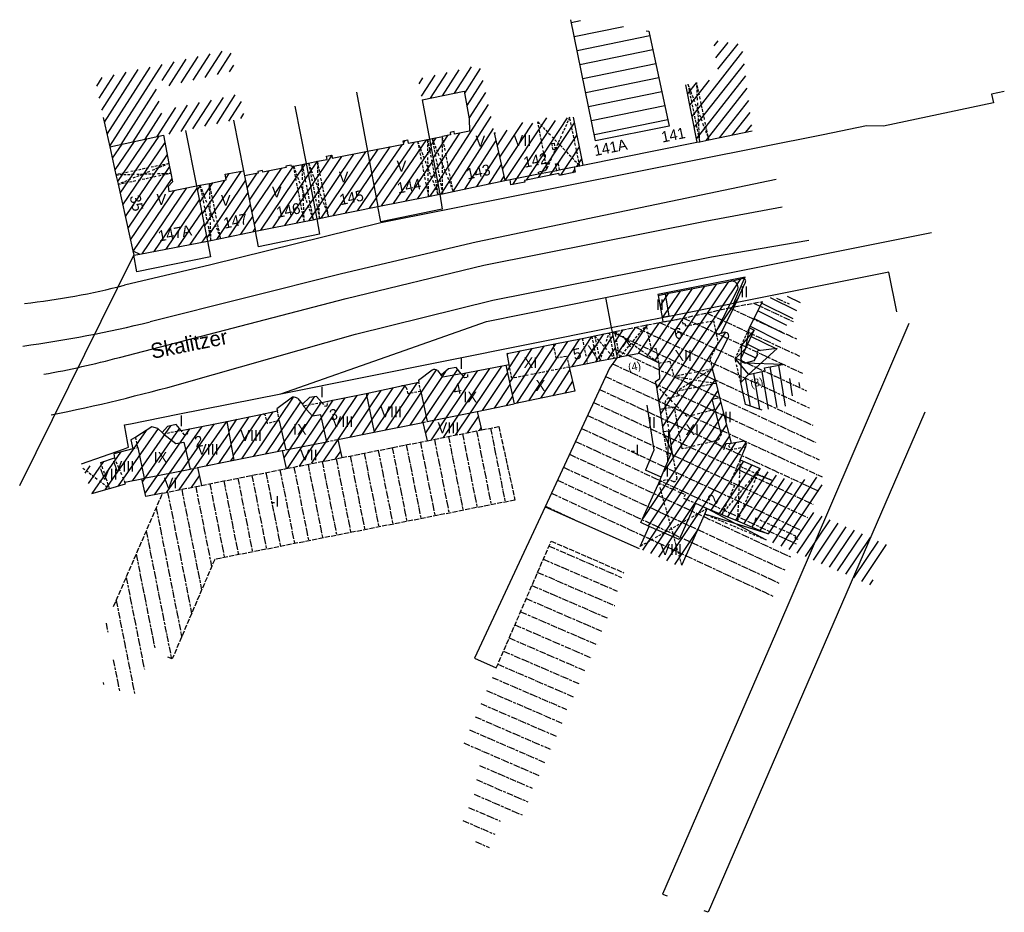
# Model space of a CAD drawing. Extents: x 25661 to 25888, y 18937 to 19143.
import ezdxf

# ---------------------------------------------------------------- set-up
doc = ezdxf.new("R2010")
doc.units = 0
doc.header["$MEASUREMENT"] = 0
for name, pattern in [('YADE1', [0]), ('YADE12', [4.8, 1.5, -0.3, 0.6, -0.3, 1.5, -0.3, 0.3]), ('YADE2', [4.8, 0.6, -0.3, 0.6, -0.3, 0.6, -0.3, 0.6, -0.3, 0.6, -0.6]), ('YADE4', [4.8, 0.6, -0.3, 0.6, -0.3, 0.6, -0.3, 0.6, -0.3, 0.6, -0.6]), ('YADE8', [4.8, 1.2, -0.3, 1.2, -0.3, 1.2, -0.3, 0.3])]:
    doc.linetypes.add(name, pattern=pattern)
for name, color, linetype in [('FOLIE1', 4, 'YADE1'), ('FOLIE11', 4, 'YADE1'), ('FOLIE12', 4, 'YADE1'), ('FOLIE18', 4, 'YADE1'), ('FOLIE25', 4, 'YADE1'), ('FOLIE26', 4, 'YADE1'), ('FOLIE7', 4, 'YADE1'), ('SCHRAFFUR', 7, 'CONTINUOUS')]:
    doc.layers.add(name, color=color, linetype=linetype)

msp = doc.modelspace()

# ---------------------------------------------------------------- linework, layer by layer
at = {"layer": 'FOLIE1', "color": 4, "linetype": 'YADE1'}
for p, q in [((25814.041, 19128.409), (25816.7, 19115.14)), ((25738.208, 19126.692), (25740.754, 19113.067)), ((25724.011, 19123.484), (25726.593, 19110.249)), ((25753.307, 19124.932), (25754.999, 19115.901)), ((25788.133, 19120.978), (25790.408, 19109.868)), ((25679.81, 19120.851), (25681.302, 19114.096)), ((25709.839, 19120.278), (25712.149, 19108.538)), ((25681.302, 19114.096), (25693.684, 19116.782)), ((25698.745, 19117.879), (25701.303, 19105.101)), ((25769.967, 19117.365), (25772.37, 19106.3)), ((25819.457, 19115.717), (25829.421, 19117.805)), ((25681.302, 19114.096), (25682.724, 19107.66)), ((25754.999, 19115.901), (25757.385, 19103.155)), ((25790.408, 19109.868), (25816.7, 19115.14)), ((25816.7, 19115.14), (25817.338, 19115.273)), ((25817.338, 19115.273), (25819.457, 19115.717)), ((25740.754, 19113.067), (25743.135, 19100.332)), ((25726.593, 19110.249), (25729.087, 19097.464)), ((25788.378, 19109.466), (25789.69, 19109.726)), ((25789.69, 19109.726), (25790.408, 19109.868)), ((25682.724, 19107.66), (25683.211, 19105.455)), ((25712.149, 19108.538), (25712.37, 19107.419)), ((25712.37, 19107.419), (25714.886, 19094.647)), ((25773.616, 19106.546), (25780.174, 19107.843)), ((25780.174, 19107.843), (25784.371, 19108.674)), ((25784.371, 19108.674), (25784.919, 19108.782)), ((25784.919, 19108.782), (25788.378, 19109.466)), ((25683.211, 19105.455), (25686.597, 19090.124)), ((25701.303, 19105.101), (25703.863, 19092.319)), ((25760.484, 19103.805), (25772.37, 19106.3)), ((25772.37, 19106.3), (25773.616, 19106.546)), ((25754.803, 19102.643), (25757.003, 19103.079)), ((25757.003, 19103.079), (25757.385, 19103.155)), ((25757.385, 19103.155), (25758.04, 19103.292)), ((25758.04, 19103.292), (25760.484, 19103.805)), ((25743.135, 19100.332), (25754.803, 19102.643)), ((25731.772, 19098.012), (25743.135, 19100.332)), ((25714.886, 19094.647), (25726.144, 19096.88)), ((25726.144, 19096.88), (25728.213, 19097.29)), ((25728.213, 19097.29), (25729.087, 19097.464)), ((25729.087, 19097.464), (25729.677, 19097.584)), ((25729.677, 19097.584), (25731.772, 19098.012)), ((25706.876, 19092.955), (25714.886, 19094.647)), ((25688.234, 19089.338), (25703.863, 19092.319)), ((25703.863, 19092.319), (25704.632, 19092.481)), ((25704.632, 19092.481), (25706.876, 19092.955)), ((25686.597, 19090.124), (25686.83, 19089.07)), ((25686.83, 19089.07), (25688.234, 19089.338)), ((25807.72, 19080.1), (25827.82, 19084.08)), ((25825.23, 19078.04), (25827.82, 19084.08)), ((25807.72, 19080.1), (25807.768, 19079.83)), ((25795.61, 19079.34), (25796.95, 19072.38)), ((25807.768, 19079.83), (25808.68, 19074.72)), ((25810.314, 19075.048), (25825.23, 19078.04)), ((25796.95, 19072.38), (25808.68, 19074.72)), ((25808.68, 19074.72), (25810.314, 19075.048)), ((25720.74, 19057.12), (25796.95, 19072.38)), ((25796.95, 19072.38), (25797.166, 19071.356)), ((25797.166, 19071.356), (25798.28, 19065.48)), ((25781.7, 19031.07), (25803.386, 19021.404))]:
    msp.add_line(p, q, dxfattribs=at)
for points in [[(25795.61, 19079.34), (25850.411, 19090.29), (25869.624, 19094.129), (25870.78, 19094.36)], [(25862.82, 19076.03), (25860.98, 19085.2), (25825.23, 19078.04)], [(25720.74, 19057.12), (25747.901, 19066.659), (25768.15, 19073.77), (25784.911, 19077.17), (25795.61, 19079.34)], [(25798.28, 19065.48), (25796.55, 19063.05), (25781.7, 19031.07)], [(25684.67, 19049.94), (25686.061, 19050.217), (25697.018, 19052.398), (25720.74, 19057.12)], [(25685.6, 19044.78), (25685.442, 19045.655), (25684.67, 19049.94)], [(25674.76, 19040.97), (25684.441, 19044.372), (25685.6, 19044.78)], [(25781.7, 19031.07), (25765.44, 18996.14), (25770.44, 18993.89)]]:
    msp.add_lwpolyline(points, dxfattribs=at)
at = {"layer": 'FOLIE11', "color": 2, "linetype": 'YADE1'}
for p, q in [((25693.684, 19116.782), (25694.948, 19110.239)), ((25755.644, 19116.029), (25758.02, 19116.502)), ((25752.288, 19115.361), (25754.61, 19115.824)), ((25754.61, 19115.824), (25754.999, 19115.901)), ((25754.999, 19115.901), (25755.644, 19116.029)), ((25694.948, 19110.239), (25695.381, 19108.001)), ((25723.678, 19109.669), (25725.65, 19110.061)), ((25725.65, 19110.061), (25726.593, 19110.249)), ((25726.593, 19110.249), (25727.138, 19110.357)), ((25727.138, 19110.357), (25729.231, 19110.774)), ((25701.303, 19105.101), (25702.113, 19105.225)), ((25702.113, 19105.225), (25704.303, 19105.668)), ((25686.597, 19090.124), (25688.234, 19089.338)), ((25824.525, 19083.144), (25827.168, 19083.731)), ((25825.315, 19077.2), (25827.885, 19082.839)), ((25807.768, 19079.83), (25809.435, 19080.16)), ((25828.83, 19072.349), (25831.852, 19078.414)), ((25822.315, 19071.12), (25825.315, 19077.2)), ((25827.948, 19067.683), (25829.879, 19071.839)), ((25828.83, 19072.349), (25829.879, 19071.839)), ((25826.805, 19065.223), (25827.948, 19067.683)), ((25826.805, 19065.223), (25826.805, 19065.223)), ((25748.558, 19058.943), (25752.593, 19059.792)), ((25826.797, 19059.754), (25828.554, 19061.545)), ((25740.468, 19057.167), (25748.558, 19058.943)), ((25730.191, 19055.093), (25731.588, 19055.39)), ((25731.588, 19055.39), (25740.468, 19057.167)), ((25740.468, 19057.167), (25742.252, 19048.261)), ((25821.932, 19056.273), (25824.625, 19045.766)), ((25716.429, 19052.429), (25719.964, 19053.173)), ((25765.99, 19053.016), (25766.995, 19048.775)), ((25808.162, 19053.478), (25808.952, 19048.413)), ((25699.398, 19048.96), (25708.272, 19050.768)), ((25708.272, 19050.768), (25716.429, 19052.429)), ((25708.272, 19050.768), (25709.887, 19041.779)), ((25742.252, 19048.261), (25753.535, 19050.521)), ((25753.535, 19050.521), (25754.503, 19046.301)), ((25697.766, 19048.62), (25699.398, 19048.96)), ((25733.891, 19046.587), (25742.252, 19048.261)), ((25808.952, 19048.413), (25810.218, 19048.611)), ((25733.891, 19046.587), (25734.822, 19042.401)), ((25709.887, 19041.779), (25721.065, 19044.018)), ((25721.065, 19044.018), (25722.021, 19039.865)), ((25810.025, 19041.535), (25810.947, 19043.718)), ((25679.222, 19041.28), (25682.369, 19042.351)), ((25701.527, 19040.105), (25709.887, 19041.779)), ((25808.479, 19037.873), (25810.025, 19041.535)), ((25701.527, 19040.105), (25702.427, 19035.983)), ((25684.756, 19036.746), (25688.697, 19037.535)), ((25807.909, 19036.525), (25808.479, 19037.873)), ((25677.17, 19034.128), (25681.256, 19035.288)), ((25818.512, 19029.361), (25819.094, 19030.655)), ((25813.223, 19017.591), (25818.512, 19029.361)), ((25803.621, 19021.93), (25805.683, 19026.537))]:
    msp.add_line(p, q, dxfattribs=at)
at = {"layer": 'FOLIE11', "color": 15, "linetype": 'YADE1'}
for p, q in [((25809.435, 19080.16), (25824.525, 19083.144)), ((25808.68, 19074.72), (25808.868, 19073.701)), ((25793.113, 19070.503), (25796.468, 19071.209)), ((25796.468, 19071.209), (25797.166, 19071.356)), ((25822.315, 19071.12), (25822.825, 19071.226)), ((25783.563, 19068.567), (25790.273, 19069.905)), ((25790.273, 19069.905), (25792.437, 19070.36)), ((25792.437, 19070.36), (25793.113, 19070.503)), ((25820.245, 19062.92), (25823.826, 19069.898)), ((25791.434, 19064.111), (25793.646, 19064.553)), ((25793.646, 19064.553), (25794.344, 19064.693)), ((25794.344, 19064.693), (25797.599, 19065.344)), ((25797.599, 19065.344), (25798.28, 19065.48)), ((25798.28, 19065.48), (25798.899, 19065.594)), ((25756.896, 19062.51), (25757.721, 19061.383)), ((25762.35, 19061.748), (25763.907, 19062.05)), ((25763.907, 19062.05), (25772.666, 19063.723)), ((25772.666, 19063.723), (25773.394, 19063.862)), ((25772.666, 19063.723), (25774.535, 19054.805)), ((25787.229, 19063.284), (25791.434, 19064.111)), ((25820.245, 19062.92), (25821.101, 19059.519)), ((25807.283, 19059.109), (25808.162, 19053.478)), ((25821.101, 19059.519), (25821.932, 19056.273)), ((25724.657, 19056.001), (25725.715, 19054.719)), ((25765.99, 19053.016), (25774.535, 19054.805)), ((25810.218, 19048.611), (25810.947, 19043.718)), ((25824.625, 19045.766), (25827.177, 19046.18)), ((25826.652, 19041.893), (25827.973, 19044.928)), ((25827.973, 19044.928), (25828.149, 19045.568)), ((25826.652, 19041.893), (25831.269, 19039.924)), ((25819.094, 19030.655), (25822.438, 19029.296)), ((25822.438, 19029.296), (25826.044, 19027.821)), ((25826.044, 19027.821), (25829.471, 19026.345)), ((25829.471, 19026.345), (25833.101, 19024.82))]:
    msp.add_line(p, q, dxfattribs=at)
at = {"layer": 'FOLIE11', "color": 2, "linetype": 'YADE8'}
for p, q in [((25825.315, 19077.2), (25831.852, 19078.414)), ((25813.201, 19074.501), (25825.315, 19077.2)), ((25805.05, 19072.996), (25808.868, 19073.701)), ((25808.868, 19073.701), (25813.201, 19074.501)), ((25797.166, 19071.356), (25797.787, 19071.485)), ((25797.787, 19071.485), (25805.05, 19072.996)), ((25754.503, 19046.301), (25766.995, 19048.775)), ((25734.822, 19042.401), (25754.503, 19046.301)), ((25722.021, 19039.865), (25734.822, 19042.401)), ((25702.427, 19035.983), (25722.021, 19039.865)), ((25693.515, 19034.218), (25702.427, 19035.983)), ((25682.2, 19008.07), (25693.515, 19034.218))]:
    msp.add_line(p, q, dxfattribs=at)
at = {"layer": 'FOLIE11', "color": 2, "linetype": 'YADE1'}
for points in [[(25805.004, 19140.89), (25805.577, 19140.79), (25810.283, 19118.869), (25793.319, 19115.503), (25787.589, 19143.433)], [(25753.307, 19124.932), (25763.039, 19126.923), (25764.202, 19120.555), (25764.256, 19117.743), (25760.819, 19117.059), (25760.707, 19117.619), (25759.773, 19117.42), (25759.882, 19116.873), (25758.02, 19116.502)], [(25740.754, 19113.067), (25749.094, 19114.726), (25748.928, 19115.458), (25749.989, 19115.685), (25750.129, 19114.932), (25752.288, 19115.361)], [(25729.231, 19110.774), (25731.432, 19111.211), (25731.264, 19111.977), (25732.502, 19112.207), (25732.622, 19111.448), (25740.754, 19113.067)], [(25723.678, 19109.669), (25723.229, 19109.579), (25723.161, 19109.894), (25721.897, 19109.639), (25721.98, 19109.331), (25716.571, 19108.255), (25716.513, 19108.635), (25715.452, 19108.409), (25715.536, 19108.049), (25712.37, 19107.419)], [(25695.381, 19108.001), (25695.759, 19106.045), (25694.792, 19104.926), (25694.967, 19103.78), (25701.303, 19105.101)], [(25704.303, 19105.668), (25708.159, 19106.447), (25707.955, 19107.772), (25712.149, 19108.538)], [(25788.378, 19109.466), (25788.609, 19108.267), (25785.046, 19107.491), (25784.845, 19107.951), (25776.93, 19106.361), (25776.979, 19105.978), (25773.823, 19105.31), (25773.616, 19106.546)], [(25835.205, 19067.578), (25830.735, 19067.013), (25830.532, 19066.553), (25830.661, 19066.221), (25829.822, 19064.739), (25827.83, 19064.227)], [(25826.805, 19065.223), (25827.217, 19064.431), (25827.83, 19064.227)], [(25762.35, 19061.748), (25761.189, 19063.202), (25759.452, 19062.895), (25757.721, 19061.383)], [(25828.554, 19061.545), (25832.435, 19062.391), (25832.305, 19063.081), (25836.543, 19063.903)], [(25831.748, 19053.371), (25827.862, 19054.617), (25826.797, 19059.754)], [(25730.191, 19055.093), (25728.948, 19056.491), (25727.339, 19056.234), (25725.715, 19054.719)], [(25697.766, 19048.62), (25696.625, 19050.013), (25694.632, 19049.578), (25693.364, 19048.218)], [(25687.302, 19047.119), (25686.154, 19046.53), (25686.599, 19044.408)], [(25686.599, 19044.408), (25682.284, 19043.301), (25682.369, 19042.351)], [(25693.515, 19034.218), (25689.635, 19033.449), (25688.697, 19037.535)], [(25681.256, 19035.288), (25681.542, 19035.371), (25684.965, 19036.36), (25684.756, 19036.746)], [(25805.683, 19026.537), (25803.75, 19027.395), (25806.848, 19034.195), (25807.909, 19036.525)]]:
    msp.add_lwpolyline(points, dxfattribs=at)
at = {"layer": 'FOLIE11', "color": 15, "linetype": 'YADE1'}
for points in [[(25773.394, 19063.862), (25772.922, 19066.446), (25783.563, 19068.567)], [(25807.972, 19064.221), (25803.461, 19066.435), (25798.899, 19065.594)], [(25807.283, 19059.109), (25807.149, 19059.968), (25808.167, 19060.661), (25807.972, 19064.221)], [(25755.617, 19062.612), (25752.512, 19060.202), (25752.593, 19059.792)], [(25787.229, 19063.284), (25788.575, 19057.744), (25774.535, 19054.805)], [(25723.479, 19056.308), (25719.87, 19053.688), (25719.964, 19053.173)], [(25693.364, 19048.218), (25692.408, 19049.142), (25691.022, 19049.528), (25687.302, 19047.119)]]:
    msp.add_lwpolyline(points, dxfattribs=at)
at = {"layer": 'FOLIE11', "color": 2, "linetype": 'YADE8'}
for points in [[(25766.995, 19048.775), (25771.019, 19049.573), (25774.738, 19032.6), (25705.503, 19018.914), (25695.704, 18995.953), (25694.731, 18996.36)], [(25770.44, 18993.89), (25783.092, 19023.144), (25799.846, 19015.849)]]:
    msp.add_lwpolyline(points, dxfattribs=at)
at = {"layer": 'FOLIE11', "color": 2, "linetype": 'YADE1'}
msp.add_arc((25827.306, 19083.108), 0.638, 335.105, 102.485, dxfattribs=at)
at = {"layer": 'FOLIE11', "color": 15, "linetype": 'YADE1'}
for centre, radius, start, end in [((25823.201, 19070.468), 0.846, 317.621, 116.393), ((25756.182, 19061.622), 1.14, 51.192, 119.684), ((25723.767, 19055), 1.339, 48.363, 102.422), ((25827.313, 19045.319), 0.872, 16.616, 98.983)]:
    msp.add_arc(centre, radius, start, end, dxfattribs=at)
at = {"layer": 'FOLIE12', "color": 2, "linetype": 'YADE2'}
for p, q in [((25814.631, 19128.521), (25819.457, 19115.717)), ((25814.631, 19128.521), (25817.338, 19115.273)), ((25819.457, 19115.717), (25816.651, 19128.906)), ((25817.338, 19115.273), (25816.651, 19128.906)), ((25787.344, 19120.906), (25782.082, 19109.114)), ((25789.69, 19109.726), (25787.344, 19120.906)), ((25782.082, 19109.114), (25779.995, 19119.868)), ((25779.995, 19119.868), (25789.69, 19109.726)), ((25760.484, 19103.805), (25758.02, 19116.502)), ((25758.04, 19103.292), (25758.02, 19116.502)), ((25752.288, 19115.361), (25757.003, 19103.079)), ((25752.288, 19115.361), (25754.803, 19102.643)), ((25754.61, 19115.824), (25757.003, 19103.079)), ((25754.803, 19102.643), (25754.61, 19115.824)), ((25755.644, 19116.029), (25760.484, 19103.805)), ((25755.644, 19116.029), (25758.04, 19103.292)), ((25694.948, 19110.239), (25682.724, 19107.66)), ((25694.948, 19110.239), (25683.211, 19105.455)), ((25723.678, 19109.669), (25728.213, 19097.29)), ((25726.144, 19096.88), (25723.678, 19109.669)), ((25725.65, 19110.061), (25728.213, 19097.29)), ((25726.144, 19096.88), (25725.65, 19110.061)), ((25727.138, 19110.357), (25729.677, 19097.584)), ((25727.138, 19110.357), (25731.772, 19098.012)), ((25731.772, 19098.012), (25729.231, 19110.774)), ((25729.677, 19097.584), (25729.231, 19110.774)), ((25682.724, 19107.66), (25695.381, 19108.001)), ((25683.211, 19105.455), (25695.381, 19108.001)), ((25784.371, 19108.674), (25784.919, 19108.782)), ((25702.113, 19105.225), (25706.876, 19092.955)), ((25702.113, 19105.225), (25704.632, 19092.481)), ((25704.632, 19092.481), (25704.303, 19105.668)), ((25706.876, 19092.955), (25704.303, 19105.668)), ((25808.868, 19073.701), (25813.201, 19074.501)), ((25794.344, 19064.693), (25796.468, 19071.209)), ((25796.468, 19071.209), (25797.599, 19065.344)), ((25798.899, 19065.594), (25797.787, 19071.485)), ((25797.787, 19071.485), (25807.972, 19064.221)), ((25798.899, 19065.594), (25805.05, 19072.996)), ((25821.072, 19071.315), (25821.163, 19070.879)), ((25826.974, 19068.36), (25828.83, 19072.349)), ((25790.273, 19069.905), (25791.434, 19064.111)), ((25792.437, 19070.36), (25793.646, 19064.553)), ((25793.113, 19070.503), (25797.599, 19065.344)), ((25793.113, 19070.503), (25794.344, 19064.693)), ((25825.507, 19065.209), (25826.974, 19068.36)), ((25826.797, 19059.754), (25825.507, 19065.209)), ((25811.359, 19061.176), (25820.245, 19062.92)), ((25820.245, 19062.92), (25812.064, 19057.694)), ((25753.013, 19057.666), (25752.593, 19059.792)), ((25811.359, 19061.176), (25821.101, 19059.519)), ((25821.101, 19059.519), (25812.064, 19057.694)), ((25720.377, 19050.918), (25719.964, 19053.173)), ((25809.345, 19054.464), (25809.459, 19053.704)), ((25809.459, 19053.704), (25810.218, 19048.611)), ((25808.952, 19048.413), (25810.025, 19041.535)), ((25687.758, 19044.705), (25687.302, 19047.119)), ((25686.599, 19044.408), (25687.758, 19044.705)), ((25826.652, 19041.893), (25826.044, 19027.821)), ((25826.652, 19041.893), (25826.086, 19040.592)), ((25675.104, 19039.992), (25681.256, 19035.288)), ((25681.256, 19035.288), (25679.222, 19041.28)), ((25822.438, 19029.296), (25831.269, 19039.924)), ((25830.702, 19038.542), (25831.269, 19039.924)), ((25826.044, 19027.821), (25830.702, 19038.542)), ((25833.929, 19037.185), (25830.702, 19038.542)), ((25813.223, 19017.591), (25807.909, 19036.525)), ((25819.094, 19030.655), (25803.621, 19021.93)), ((25832.626, 19023.407), (25818.512, 19029.361))]:
    msp.add_line(p, q, dxfattribs=at)
at = {"layer": 'FOLIE12', "color": 15, "linetype": 'YADE1'}
for p, q in [((25810.314, 19075.048), (25809.435, 19080.16)), ((25821.072, 19071.315), (25826.15, 19081.283)), ((25810.314, 19075.048), (25808.68, 19074.72)), ((25821.163, 19070.879), (25822.315, 19071.12)), ((25753.013, 19057.666), (25754.526, 19050.72)), ((25725.715, 19054.719), (25726, 19054.257)), ((25754.526, 19050.72), (25765.99, 19053.016)), ((25809.459, 19053.704), (25808.162, 19053.478)), ((25820.83, 19053.473), (25822.319, 19047.756)), ((25720.377, 19050.918), (25721.884, 19044.182)), ((25693.751, 19047.832), (25693.364, 19048.218)), ((25721.884, 19044.182), (25731.345, 19046.077)), ((25687.758, 19044.705), (25689.208, 19037.638)), ((25689.208, 19037.638), (25699.823, 19039.764)), ((25816.335, 19031.873), (25819.094, 19030.655))]:
    msp.add_line(p, q, dxfattribs=at)
at = {"layer": 'FOLIE12', "color": 2, "linetype": 'YADE1'}
for p, q in [((25829.879, 19071.839), (25826.974, 19068.36)), ((25827.948, 19067.683), (25828.83, 19072.349)), ((25825.507, 19065.209), (25827.948, 19067.683)), ((25826.974, 19068.36), (25826.805, 19065.223)), ((25828.554, 19061.545), (25835.205, 19067.578)), ((25825.507, 19065.209), (25828.554, 19061.545)), ((25826.805, 19065.223), (25826.797, 19059.754)), ((25836.543, 19063.903), (25827.83, 19064.227)), ((25810.947, 19043.718), (25808.952, 19048.413)), ((25810.025, 19041.535), (25810.218, 19048.611)), ((25819.094, 19030.655), (25832.626, 19023.407)), ((25833.101, 19024.82), (25818.512, 19029.361))]:
    msp.add_line(p, q, dxfattribs=at)
at = {"layer": 'FOLIE12', "color": 2, "linetype": 'YADE4'}
for p, q in [((25730.191, 19055.093), (25726, 19054.257)), ((25753.535, 19050.521), (25754.526, 19050.72)), ((25697.766, 19048.62), (25693.751, 19047.832)), ((25731.345, 19046.077), (25733.891, 19046.587)), ((25820.915, 19046.243), (25822.868, 19044.28)), ((25721.065, 19044.018), (25721.884, 19044.182)), ((25810.947, 19043.718), (25812.067, 19037.558)), ((25682.369, 19042.351), (25684.756, 19036.746)), ((25699.823, 19039.764), (25701.527, 19040.105)), ((25830.702, 19038.542), (25826.086, 19040.592)), ((25688.697, 19037.535), (25689.208, 19037.638))]:
    msp.add_line(p, q, dxfattribs=at)
at = {"layer": 'FOLIE12', "color": 92, "linetype": 'YADE1'}
for p, q in [((25808.479, 19037.873), (25804.816, 19039.482)), ((25830.702, 19038.542), (25833.929, 19037.185))]:
    msp.add_line(p, q, dxfattribs=at)
at = {"layer": 'FOLIE12', "color": 2, "linetype": 'YADE2'}
for points in [[(25783.239, 19114.876), (25783.747, 19114.925), (25784.024, 19113.466), (25783.559, 19113.369), (25783.239, 19114.876)], [(25784.371, 19108.674), (25784.122, 19110.15), (25784.707, 19110.198), (25784.919, 19108.782)], [(25782.082, 19109.114), (25781.697, 19108.554), (25780.094, 19108.257), (25780.174, 19107.843)], [(25813.201, 19074.501), (25813.435, 19073.249), (25813.947, 19073.325), (25814.076, 19072.789), (25820.517, 19073.986), (25821.072, 19071.315)], [(25807.972, 19064.221), (25807.319, 19067.548), (25806.221, 19067.343), (25805.05, 19072.996)], [(25821.163, 19070.879), (25821.58, 19068.876), (25819.7, 19065.144), (25820.245, 19062.92)], [(25807.972, 19064.221), (25810.475, 19064.657), (25811.359, 19061.176)], [(25762.35, 19061.748), (25763.069, 19060.847), (25763.836, 19060.975), (25763.907, 19062.05)], [(25753.013, 19057.666), (25750.077, 19057.125), (25749.788, 19058.355)], [(25812.064, 19057.694), (25812.4, 19056.645), (25810.257, 19056.13)], [(25730.191, 19055.093), (25730.931, 19054.261), (25731.417, 19054.313), (25731.588, 19055.39)], [(25720.377, 19050.918), (25717.647, 19050.274), (25717.223, 19052.147)], [(25699.398, 19048.96), (25699.152, 19047.779), (25698.539, 19047.677), (25697.766, 19048.62)], [(25824.625, 19045.766), (25823.963, 19045.279), (25824.426, 19044.257), (25827.973, 19044.928)], [(25826.086, 19040.592), (25824.276, 19036.433), (25825.376, 19035.975), (25822.438, 19029.296)], [(25807.909, 19036.525), (25813.994, 19033.882), (25813.639, 19033.063), (25816.335, 19031.873)], [(25840.009, 19023.505), (25839.33, 19023.791), (25839.532, 19024.302), (25830.281, 19028.392), (25829.471, 19026.345)]]:
    msp.add_lwpolyline(points, dxfattribs=at)
at = {"layer": 'FOLIE12', "color": 2, "linetype": 'YADE4'}
for points in [[(25783.563, 19068.567), (25784.199, 19065.383), (25786.707, 19065.84), (25787.229, 19063.284)], [(25787.229, 19063.284), (25773.996, 19060.691), (25773.394, 19063.862)], [(25820.83, 19053.473), (25814.438, 19051.861), (25807.283, 19059.109)], [(25820.915, 19046.243), (25813.293, 19044.388), (25811.492, 19054.058), (25809.459, 19053.704)], [(25822.319, 19047.756), (25821.558, 19046.4), (25820.915, 19046.243)]]:
    msp.add_lwpolyline(points, dxfattribs=at)
at = {"layer": 'FOLIE12', "color": 15, "linetype": 'YADE1'}
for points in [[(25762.35, 19061.748), (25758.107, 19060.948), (25757.721, 19061.383)], [(25820.83, 19053.473), (25820.194, 19055.912), (25821.932, 19056.273)], [(25731.345, 19046.077), (25729.949, 19052.285), (25728.035, 19051.95), (25726, 19054.257)], [(25693.751, 19047.832), (25696.56, 19045.623), (25698.4, 19045.982), (25699.823, 19039.764)], [(25822.868, 19044.28), (25823.451, 19045.636), (25824.625, 19045.766)], [(25816.335, 19031.873), (25812.571, 19023.481), (25805.683, 19026.537)]]:
    msp.add_lwpolyline(points, dxfattribs=at)
at = {"layer": 'FOLIE12', "color": 2, "linetype": 'YADE1'}
msp.add_lwpolyline([(25805.161, 19054.484), (25806.728, 19044.102), (25804.816, 19039.482)], dxfattribs=at)
at = {"layer": 'FOLIE12', "color": 15, "linetype": 'YADE1'}
msp.add_arc((25824.73, 19081.683), 1.475, 344.255, 97.997, dxfattribs=at)
at = {"layer": 'FOLIE12', "color": 2, "linetype": 'YADE2'}
for centre, radius, start, end in [((25748.807, 19057.883), 1.089, 25.693, 103.205), ((25810.705, 19054.802), 1.402, 108.653, 193.947), ((25716.599, 19051.649), 0.798, 38.589, 102.304)]:
    msp.add_arc(centre, radius, start, end, dxfattribs=at)
at = {"layer": 'FOLIE12', "color": 2, "linetype": 'YADE4'}
for centre, radius, start, end in [((25809.848, 19034.176), 3.046, 63.098, 129.531), ((25811.359, 19037.588), 0.709, 259.219, 357.536)]:
    msp.add_arc(centre, radius, start, end, dxfattribs=at)
at = {"layer": 'FOLIE25', "color": 2, "linetype": 'YADE1'}
for points in [[(25887.575, 19126.833), (25884.626, 19126.224), (25885.053, 19124.254), (25859.752, 19118.854), (25855.766, 19118.906), (25845.802, 19116.884), (25743.848, 19096.582), (25704.618, 19086.909), (25684.704, 19082.174)], [(25834.953, 19106.59), (25765.806, 19092.091), (25734.751, 19084.827), (25690.6, 19073.728)], [(25683.543, 19065.522), (25735.841, 19079.079), (25767.534, 19086.822), (25818.574, 19096.946), (25836.37, 19100.239)], [(25698.499, 19059.643), (25737.994, 19070.906), (25769.613, 19078.741), (25820.066, 19088.735), (25842.47, 19092.556)], [(25865.582, 19073.366), (25834.794, 19001.707), (25808.722, 18941.699), (25809.844, 18941.269)], [(25869.256, 19052.915), (25847.01, 19001.591), (25819.274, 18937.497), (25818.382, 18937.851)]]:
    msp.add_lwpolyline(points, dxfattribs=at)
for centre, radius, start, end in [((25643.025, 19244.613), 167.701, 276.384, 284.391), ((25643.034, 19244.565), 167.652, 276.383, 284.392), ((25621.162, 19358.835), 293.441, 277.852, 283.688), ((25628.439, 19270.826), 212.571, 280.201, 285.024), ((25628.439, 19270.826), 212.571, 280.201, 285.024), ((25579.828, 19485.033), 441.632, 281.491, 285.587), ((25579.828, 19485.033), 441.632, 281.491, 285.587)]:
    msp.add_arc(centre, radius, start, end, dxfattribs=at)
at = {"layer": 'FOLIE7', "color": 4, "linetype": 'YADE1'}
for p, q in [((25757.385, 19103.155), (25757.984, 19099.715)), ((25729.087, 19097.464), (25729.687, 19093.973)), ((25703.863, 19092.319), (25704.499, 19088.712)), ((25660.54, 19035.98), (25686.83, 19089.07))]:
    msp.add_line(p, q, dxfattribs=at)
for points in [[(25757.984, 19099.715), (25743.838, 19096.766), (25743.135, 19100.332)], [(25729.687, 19093.973), (25715.59, 19091.03), (25714.886, 19094.647)], [(25704.499, 19088.712), (25687.563, 19085.274), (25686.83, 19089.07)]]:
    msp.add_lwpolyline(points, dxfattribs=at)
at = {"layer": 'SCHRAFFUR', "color": 2, "linetype": 'YADE1'}
for p, q in [((25789.86, 19143.141), (25787.738, 19142.706)), ((25799.765, 19141.804), (25788.401, 19139.473)), ((25805.816, 19139.677), (25789.064, 19136.24)), ((25821.528, 19138.53), (25820.616, 19137.368)), ((25823.815, 19138.206), (25821.018, 19134.639)), ((25826.102, 19137.881), (25821.478, 19131.985)), ((25701.606, 19134.935), (25697.697, 19128.828)), ((25704.368, 19135.541), (25700.481, 19129.468)), ((25707.131, 19136.147), (25703.265, 19130.108)), ((25709.239, 19135.731), (25706.05, 19130.748)), ((25806.509, 19136.45), (25789.728, 19133.008)), ((25827.213, 19136.057), (25815.501, 19121.121)), ((25690.555, 19132.509), (25680.652, 19117.038)), ((25693.318, 19133.116), (25681.262, 19114.279)), ((25696.08, 19133.722), (25693.338, 19129.438)), ((25698.843, 19134.328), (25694.913, 19128.188)), ((25709.839, 19132.959), (25708.834, 19131.388)), ((25764.606, 19132.53), (25760.691, 19126.443)), ((25807.201, 19133.224), (25790.391, 19129.775)), ((25827.553, 19133.249), (25816.019, 19118.54)), ((25679.504, 19130.084), (25678.215, 19128.07)), ((25682.267, 19130.69), (25678.825, 19125.312)), ((25685.03, 19131.297), (25679.434, 19122.554)), ((25687.792, 19131.903), (25680.043, 19119.796)), ((25753.458, 19129.986), (25752.608, 19128.665)), ((25756.245, 19130.622), (25753.144, 19125.801)), ((25759.032, 19131.258), (25755.214, 19125.322)), ((25761.819, 19131.894), (25757.952, 19125.882)), ((25766.752, 19132.17), (25763.114, 19126.513)), ((25807.894, 19129.997), (25791.054, 19126.542)), ((25827.892, 19130.441), (25816.536, 19115.958)), ((25767.352, 19129.406), (25763.64, 19123.633)), ((25816.5, 19128.877), (25814.467, 19126.284)), ((25819.489, 19129.447), (25814.984, 19123.703)), ((25692.019, 19127.377), (25683.876, 19114.654)), ((25707.426, 19125.478), (25703.175, 19118.837)), ((25710.175, 19126.063), (25705.931, 19119.433)), ((25767.952, 19126.642), (25764.166, 19120.754)), ((25808.587, 19126.771), (25791.717, 19123.31)), ((25828.232, 19127.633), (25818.777, 19115.574)), ((25692.619, 19124.604), (25686.634, 19115.253)), ((25699.179, 19123.724), (25694.906, 19117.047)), ((25701.928, 19124.309), (25697.663, 19117.644)), ((25704.677, 19124.894), (25700.419, 19118.241)), ((25711.584, 19124.555), (25708.687, 19120.029)), ((25768.553, 19123.878), (25756.898, 19105.757)), ((25809.279, 19123.544), (25792.381, 19120.077)), ((25828.572, 19124.825), (25821.818, 19116.212)), ((25693.218, 19121.83), (25689.391, 19115.851)), ((25696.431, 19123.139), (25692.148, 19116.449)), ((25712.174, 19121.767), (25711.455, 19120.644)), ((25769.153, 19121.114), (25757.636, 19103.208)), ((25828.911, 19122.017), (25824.859, 19116.849)), ((25776.487, 19119.734), (25771.194, 19111.715)), ((25778.779, 19119.577), (25771.787, 19108.984)), ((25781.976, 19120.789), (25772.419, 19106.31)), ((25783.981, 19120.197), (25774.209, 19105.392)), ((25786.765, 19120.784), (25777.293, 19106.434)), ((25788.407, 19119.64), (25780.056, 19106.989)), ((25809.972, 19120.317), (25793.044, 19116.844)), ((25829.251, 19119.209), (25827.901, 19117.486)), ((25692.595, 19116.546), (25683.664, 19103.404)), ((25759.205, 19116.738), (25755.826, 19111.484)), ((25761.932, 19117.28), (25756.362, 19108.62)), ((25769.753, 19118.35), (25760.385, 19103.784)), ((25770.153, 19117.4), (25770.007, 19117.179)), ((25772.889, 19117.913), (25770.601, 19114.447)), ((25788.974, 19116.869), (25782.819, 19107.544)), ((25684.086, 19114.7), (25681.884, 19111.46)), ((25686.922, 19115.315), (25682.478, 19108.775)), ((25689.759, 19115.931), (25683.071, 19106.09)), ((25694.014, 19115.075), (25684.257, 19100.719)), ((25745.911, 19114.093), (25741.71, 19107.956)), ((25748.717, 19114.651), (25742.229, 19105.175)), ((25751.523, 19115.209), (25742.749, 19102.395)), ((25754.329, 19115.768), (25743.859, 19100.475)), ((25749.328, 19115.544), (25749.013, 19115.084)), ((25756.478, 19116.195), (25755.29, 19114.348)), ((25770.353, 19115.586), (25763.134, 19104.361)), ((25789.542, 19114.099), (25785.203, 19107.525)), ((25694.549, 19112.304), (25684.85, 19098.034)), ((25732.511, 19112.152), (25727.634, 19104.912)), ((25734.731, 19111.868), (25728.176, 19102.136)), ((25737.516, 19112.422), (25728.717, 19099.359)), ((25740.3, 19112.977), (25729.974, 19097.645)), ((25743.105, 19113.535), (25741.19, 19110.737)), ((25755.395, 19113.785), (25746.663, 19101.031)), ((25770.954, 19112.822), (25765.884, 19104.938)), ((25723.593, 19109.652), (25714.569, 19096.255)), ((25726.377, 19110.206), (25716.054, 19094.879)), ((25729.162, 19110.76), (25727.093, 19107.688)), ((25741.193, 19110.721), (25732.77, 19098.216)), ((25755.916, 19111.005), (25749.467, 19101.586)), ((25771.554, 19110.058), (25768.633, 19105.516)), ((25790.109, 19111.328), (25788.956, 19109.581)), ((25695.084, 19109.534), (25685.443, 19095.348)), ((25711.536, 19108.426), (25703.156, 19095.849)), ((25708.8, 19107.926), (25708.094, 19106.868)), ((25712.455, 19107.436), (25712.387, 19107.334)), ((25715.24, 19107.99), (25712.932, 19104.564)), ((25718.024, 19108.544), (25713.478, 19101.795)), ((25720.808, 19109.098), (25714.024, 19099.025)), ((25715.533, 19108.426), (25715.47, 19108.332)), ((25727.093, 19107.688), (25718.837, 19095.431)), ((25741.716, 19107.919), (25735.565, 19098.786)), ((25756.436, 19108.224), (25752.271, 19102.142)), ((25772.154, 19107.294), (25771.382, 19106.093)), ((25788.491, 19108.877), (25788.002, 19108.135)), ((25695.62, 19106.764), (25686.036, 19092.663)), ((25702.206, 19105.244), (25701.49, 19104.169)), ((25704.983, 19105.805), (25702.045, 19101.396)), ((25707.76, 19106.366), (25702.601, 19098.622)), ((25712.575, 19106.378), (25703.712, 19093.076)), ((25742.24, 19105.117), (25738.361, 19099.357)), ((25756.956, 19105.444), (25755.076, 19102.697)), ((25696.182, 19104.033), (25686.696, 19090.076)), ((25699, 19104.621), (25688.669, 19089.421)), ((25701.403, 19104.6), (25691.448, 19089.951)), ((25713.123, 19103.595), (25705.897, 19092.748)), ((25727.634, 19104.912), (25721.62, 19095.983)), ((25701.954, 19101.852), (25694.226, 19090.481)), ((25713.672, 19100.811), (25708.693, 19093.339)), ((25728.176, 19102.136), (25724.403, 19096.535)), ((25742.764, 19102.315), (25741.157, 19099.928)), ((25702.504, 19099.103), (25697.004, 19091.011)), ((25728.717, 19099.359), (25727.186, 19097.087)), ((25703.055, 19096.355), (25699.783, 19091.541)), ((25714.22, 19098.027), (25711.49, 19093.93)), ((25714.769, 19095.243), (25714.287, 19094.52)), ((25703.605, 19093.607), (25702.561, 19092.071)), ((25823.956, 19083.032), (25807.406, 19058.322)), ((25826.773, 19083.643), (25807.861, 19055.408)), ((25821.181, 19082.483), (25808.046, 19062.872)), ((25815.632, 19081.385), (25805.084, 19065.638)), ((25818.407, 19081.934), (25806.896, 19064.749)), ((25810.082, 19080.288), (25808.19, 19077.463)), ((25812.857, 19080.837), (25808.697, 19074.626)), ((25826.274, 19079.305), (25808.316, 19052.493)), ((25831.679, 19078.068), (25838.793, 19074.523)), ((25833.577, 19079.356), (25839.636, 19076.338)), ((25837.529, 19079.622), (25840.478, 19078.152)), ((25830.788, 19076.277), (25837.384, 19072.991)), ((25807.966, 19073.534), (25803.176, 19066.382)), ((25829.896, 19074.487), (25836.475, 19071.209)), ((25799.628, 19071.868), (25797.634, 19068.89)), ((25802.425, 19072.45), (25798.165, 19066.089)), ((25805.219, 19073.027), (25800.429, 19065.876)), ((25823.323, 19071.305), (25808.77, 19049.578)), ((25829.004, 19072.697), (25835.971, 19069.226)), ((25836.515, 19071.189), (25836.814, 19071.04)), ((25784.118, 19068.678), (25775.129, 19054.929)), ((25786.866, 19069.226), (25777.898, 19055.509)), ((25789.614, 19069.774), (25780.666, 19056.088)), ((25792.379, 19070.348), (25787.839, 19063.404)), ((25795.15, 19070.932), (25790.581, 19063.943)), ((25797.312, 19070.584), (25793.327, 19064.489)), ((25829.195, 19070.367), (25834.877, 19067.536)), ((25775.875, 19067.035), (25772.919, 19062.514)), ((25773.128, 19066.487), (25772.961, 19066.232)), ((25778.623, 19067.582), (25773.499, 19059.746)), ((25781.37, 19068.13), (25774.079, 19056.978)), ((25797.85, 19067.751), (25796.077, 19065.039)), ((25827.509, 19066.738), (25830.196, 19065.4)), ((25828.352, 19068.553), (25831.299, 19067.084)), ((25827.064, 19064.726), (25827.985, 19064.267)), ((25756.61, 19062.678), (25747.688, 19049.35)), ((25758.754, 19062.285), (25750.468, 19049.907)), ((25761.507, 19062.803), (25753.247, 19050.463)), ((25763.336, 19061.939), (25754.086, 19048.121)), ((25766.096, 19062.468), (25755.392, 19046.477)), ((25768.856, 19062.995), (25758.167, 19047.027)), ((25771.616, 19063.522), (25760.941, 19047.576)), ((25773.021, 19062.027), (25767.152, 19053.259)), ((25787.373, 19062.692), (25783.435, 19056.668)), ((25820.674, 19063.756), (25810.275, 19048.23)), ((25831.682, 19062.227), (25833.125, 19053.601)), ((25833.528, 19063.318), (25835.098, 19053.931)), ((25835.492, 19063.699), (25837.07, 19054.261)), ((25752.219, 19059.713), (25744.909, 19048.793)), ((25752.583, 19060.257), (25752.52, 19060.163)), ((25788.02, 19060.027), (25786.203, 19057.247)), ((25820.867, 19060.45), (25810.713, 19045.29)), ((25827.859, 19060.837), (25828.958, 19054.266)), ((25829.726, 19061.8), (25831.101, 19053.578)), ((25838.034, 19060.625), (25838.692, 19056.687)), ((25840.206, 19059.76), (25840.367, 19058.798)), ((25743.781, 19057.894), (25741.119, 19053.917)), ((25746.602, 19058.514), (25741.673, 19051.15)), ((25749.417, 19059.124), (25742.228, 19048.383)), ((25773.595, 19059.289), (25769.951, 19053.845)), ((25821.529, 19057.846), (25809.037, 19039.194)), ((25723.588, 19056.327), (25714.465, 19042.696)), ((25725.275, 19055.252), (25717.244, 19043.253)), ((25728.459, 19056.413), (25720.023, 19043.809)), ((25730.072, 19055.227), (25721.45, 19042.345)), ((25732.742, 19055.621), (25722.223, 19039.905)), ((25735.521, 19056.177), (25724.998, 19040.455)), ((25738.299, 19056.733), (25727.772, 19041.004)), ((25740.59, 19056.559), (25733.919, 19046.593)), ((25740.96, 19057.275), (25740.565, 19056.685)), ((25774.169, 19056.551), (25772.75, 19054.431)), ((25822.195, 19055.246), (25804.195, 19028.371)), ((25718.924, 19052.954), (25711.686, 19042.139)), ((25741.144, 19053.792), (25736.698, 19047.149)), ((25708.214, 19050.756), (25697.224, 19034.953)), ((25710.552, 19051.232), (25708.689, 19048.449)), ((25713.338, 19051.8), (25709.198, 19045.614)), ((25716.124, 19052.367), (25709.707, 19042.779)), ((25741.698, 19051.024), (25739.477, 19047.705)), ((25766.251, 19051.913), (25763.716, 19048.126)), ((25822.861, 19052.646), (25805.444, 19026.643)), ((25689.722, 19048.686), (25680.196, 19034.987)), ((25692.448, 19049.103), (25683.24, 19035.862)), ((25695.319, 19049.728), (25686.539, 19037.103)), ((25697.343, 19049.136), (25688.841, 19036.909)), ((25699.699, 19049.021), (25689.445, 19034.276)), ((25702.538, 19049.6), (25691.574, 19033.833)), ((25705.376, 19050.178), (25694.399, 19034.393)), ((25766.881, 19049.258), (25766.49, 19048.675)), ((25823.528, 19050.047), (25804.123, 19021.076)), ((25708.762, 19048.041), (25703.521, 19040.504)), ((25733.897, 19046.56), (25730.547, 19041.554)), ((25824.194, 19047.448), (25805.976, 19020.249)), ((25709.262, 19045.257), (25706.351, 19041.071)), ((25734.497, 19043.861), (25733.321, 19042.104)), ((25825.578, 19045.921), (25807.83, 19019.423)), ((25827.968, 19045.895), (25809.684, 19018.597)), ((25679.848, 19041.493), (25676.348, 19036.46)), ((25683.814, 19043.694), (25677.167, 19034.135)), ((25709.762, 19042.473), (25709.181, 19041.638)), ((25827.463, 19041.547), (25819.938, 19030.312)), ((25676.72, 19040.497), (25675.529, 19038.785)), ((25829.335, 19040.749), (25821.83, 19029.543)), ((25831.208, 19039.95), (25823.72, 19028.771)), ((25701.937, 19038.227), (25700.049, 19035.512)), ((25833.08, 19039.152), (25825.61, 19027.999)), ((25834.952, 19038.353), (25827.483, 19027.201)), ((25836.824, 19037.554), (25829.351, 19026.397)), ((25841.522, 19037.38), (25833.093, 19024.795)), ((25844.291, 19037.92), (25834.142, 19022.768)), ((25838.697, 19036.755), (25831.229, 19025.606)), ((25845.483, 19036.106), (25836.019, 19021.976)), ((25843.604, 19029.707), (25837.896, 19021.184)), ((25845.468, 19028.895), (25839.764, 19020.38)), ((25847.331, 19028.083), (25841.624, 19019.562)), ((25816.904, 19025.783), (25811.537, 19017.77)), ((25849.194, 19027.271), (25843.483, 19018.745)), ((25851.057, 19026.459), (25845.343, 19017.927)), ((25852.917, 19025.642), (25847.203, 19017.11)), ((25854.768, 19024.811), (25849.062, 19016.292)), ((25856.619, 19023.98), (25850.922, 19015.475)), ((25858.47, 19023.15), (25852.782, 19014.657)), ((25860.32, 19022.319), (25854.641, 19013.84)), ((25857.278, 19014.183), (25856.501, 19013.023))]:
    msp.add_line(p, q, dxfattribs=at)
at = {"layer": 'SCHRAFFUR', "color": 2, "linetype": 'YADE12'}
for p, q in [((25829.764, 19078.026), (25838.891, 19073.788)), ((25834.44, 19079.494), (25834.462, 19079.483)), ((25835.053, 19079.209), (25837.957, 19077.86)), ((25818.934, 19075.778), (25840.336, 19065.84)), ((25824.229, 19076.958), (25839.626, 19069.808)), ((25808.059, 19073.552), (25841.943, 19057.817)), ((25813.639, 19074.599), (25841.047, 19061.872)), ((25797.171, 19071.33), (25843.402, 19049.863)), ((25802.543, 19072.474), (25842.673, 19053.84)), ((25797.927, 19067.341), (25844.132, 19045.885)), ((25797.241, 19064.021), (25844.862, 19041.908)), ((25795.654, 19061.12), (25845.592, 19037.931)), ((25794.264, 19058.127), (25844.846, 19034.639)), ((25792.874, 19055.134), (25843.532, 19031.611)), ((25791.484, 19052.141), (25842.215, 19028.583)), ((25765.872, 19048.553), (25769.241, 19031.513)), ((25769.109, 19049.194), (25772.478, 19032.153)), ((25790.094, 19049.147), (25840.9, 19025.556)), ((25752.924, 19045.988), (25756.291, 19028.953)), ((25756.161, 19046.629), (25759.528, 19029.593)), ((25759.398, 19047.27), (25762.766, 19030.233)), ((25762.635, 19047.912), (25766.003, 19030.873)), ((25788.705, 19046.154), (25839.584, 19022.528)), ((25743.213, 19044.064), (25746.579, 19027.034)), ((25746.45, 19044.705), (25749.816, 19027.674)), ((25749.687, 19045.347), (25753.054, 19028.314)), ((25730.264, 19041.498), (25733.63, 19024.474)), ((25733.501, 19042.139), (25736.867, 19025.114)), ((25736.739, 19042.781), (25740.104, 19025.754)), ((25739.976, 19043.422), (25743.342, 19026.394)), ((25787.315, 19043.161), (25838.268, 19019.501)), ((25720.553, 19039.574), (25723.918, 19022.554)), ((25723.79, 19040.216), (25727.155, 19023.194)), ((25727.027, 19040.857), (25730.392, 19023.834)), ((25785.925, 19040.168), (25836.952, 19016.474)), ((25707.605, 19037.009), (25710.968, 19019.994)), ((25710.842, 19037.65), (25714.205, 19020.634)), ((25714.079, 19038.292), (25717.443, 19021.274)), ((25717.316, 19038.933), (25720.68, 19021.914)), ((25784.535, 19037.175), (25835.637, 19013.446)), ((25697.893, 19035.085), (25702.487, 19011.847)), ((25701.131, 19035.726), (25704.786, 19017.234)), ((25704.368, 19036.367), (25707.731, 19019.354)), ((25694.656, 19034.444), (25700.188, 19006.46)), ((25783.145, 19034.182), (25834.321, 19010.419)), ((25692.02, 19030.763), (25697.889, 19001.073)), ((25781.755, 19031.189), (25789.48, 19027.602)), ((25689.711, 19025.427), (25695.522, 18996.029)), ((25782.593, 19021.989), (25799.339, 19014.746)), ((25687.402, 19020.091), (25691.701, 18998.344)), ((25781.283, 19018.96), (25798.269, 19011.614)), ((25685.093, 19014.755), (25689.281, 18993.566)), ((25779.973, 19015.931), (25797.738, 19008.248)), ((25778.663, 19012.903), (25796.038, 19005.388)), ((25777.353, 19009.874), (25794.677, 19002.381)), ((25682.784, 19009.419), (25687.018, 18987.997)), ((25776.043, 19006.845), (25793.687, 18999.214)), ((25680.454, 19004.19), (25680.862, 19002.126)), ((25774.733, 19003.816), (25792.359, 18996.193)), ((25773.423, 19000.787), (25790.809, 18993.268)), ((25772.113, 18997.758), (25789.526, 18990.227)), ((25682.12, 18995.76), (25683.564, 18988.457)), ((25770.803, 18994.729), (25788.181, 18987.214)), ((25769.49, 18991.702), (25786.593, 18984.305)), ((25679.794, 18990.51), (25679.887, 18990.042)), ((25768.175, 18988.675), (25785.555, 18981.159)), ((25766.86, 18985.648), (25784.307, 18978.103)), ((25765.545, 18982.622), (25783.17, 18974.999)), ((25764.231, 18979.595), (25781.568, 18972.097)), ((25762.916, 18976.568), (25780.31, 18969.045)), ((25766.596, 18971.381), (25778.712, 18966.141)), ((25765.862, 18968.103), (25777.733, 18962.969)), ((25765.37, 18964.721), (25776.365, 18959.965)), ((25764.047, 18961.697), (25771.365, 18958.532)), ((25762.725, 18958.674), (25770.079, 18955.493)), ((25765.622, 18953.825), (25768.793, 18952.454))]:
    msp.add_line(p, q, dxfattribs=at)

# ---------------------------------------------------------------- texts
at = {"layer": 'FOLIE11', "color": 3, "linetype": 'YADE1'}
for s, p in [('V', (25765.63, 19114.158)), ('VII', (25774.408, 19114.323)), ('V', (25747.449, 19108.389)), ('V', (25734.103, 19105.902)), ('V', (25692.075, 19100.71)), ('V', (25706.928, 19100.493)), ('V', (25718.694, 19102.414)), ('II', (25826.676, 19079.388)), ('II', (25807.248, 19076.44)), ('X', (25799.358, 19067.95)), ('X', (25791.336, 19065.792)), ('XII', (25811.495, 19064.715)), ('I', (25761.907, 19062.809)), ('XI', (25776.739, 19063.061)), ('X', (25779.505, 19057.776)), ('I', (25729.787, 19056.274)), ('IX', (25762.861, 19055.12)), ('VIII', (25743.674, 19051.693)), ('II', (25822.913, 19050.525)), ('I', (25697.348, 19049.622)), ('VIII', (25732.465, 19049.425)), ('VIII', (25756.896, 19048.034)), ('II', (25805.385, 19049.255)), ('VIII', (25711.386, 19046.262)), ('IX', (25723.562, 19047.671)), ('XI', (25814.036, 19047.58)), ('IX', (25691.415, 19041.229)), ('VIII', (25701.443, 19043.077)), ('VII', (25725.173, 19041.771)), ('-I', (25801.364, 19042.91)), ('VIII', (25681.986, 19039.144)), ('VII', (25679.024, 19037.318)), ('I', (25809.425, 19037.967)), ('VI', (25693.76, 19035.277)), ('-I', (25718.357, 19031.052)), ('VIII', (25808.242, 19019.939))]:
    msp.add_text(s, height=2.5, dxfattribs=at).set_placement(p)
for s, rotation, p in [('142', 11.187, (25776.981, 19109.25)), ('143', 11.853, (25763.82, 19106.549)), ('144', 11.205, (25747.817, 19103.297)), ('35', 282.457, (25685.873, 19102.676)), ('145', 11.538, (25734.563, 19100.623)), ('146', 11.223, (25719.971, 19097.694)), ('147', 11.925, (25707.815, 19095.198)), ('147A', 10.8, (25692.692, 19092.224)), ('6', 10.467, (25811.71, 19069.649)), ('5', 11.277, (25788.393, 19064.942)), ('4', 10.683, (25760.77, 19056.871)), ('3', 11.322, (25732.235, 19050.931)), ('2', 11.511, (25701.134, 19044.721)), ('2', 66.258, (25821.235, 19031.528))]:
    msp.add_text(s, height=2.5, rotation=rotation, dxfattribs=at).set_placement(p)
at = {"layer": 'FOLIE11', "color": 2, "linetype": 'YADE1'}
for s, rotation, p in [('(4)', 10.44, (25801, 19062.294)), ('(3)', 12.312, (25829.226, 19058.534))]:
    msp.add_text(s, height=1.8, rotation=rotation, dxfattribs=at).set_placement(p)
at = {"layer": 'FOLIE18', "color": 3, "linetype": 'YADE1'}
for s, p in [('141', (25808.75, 19115.072)), ('141A', (25793.164, 19111.947))]:
    msp.add_text(s, height=2.5, rotation=11.34, dxfattribs=at).set_placement(p)
at = {"layer": 'FOLIE26', "color": 4, "linetype": 'YADE1'}
msp.add_text('Skalitzer', height=3.5, rotation=11.259, dxfattribs=at).set_placement((25691.12, 19065.169))
msp.add_text('Skalitzer', height=3.5, rotation=11.259, dxfattribs=at).set_placement((25691.12, 19065.169))

doc.saveas('drawing.dxf')
